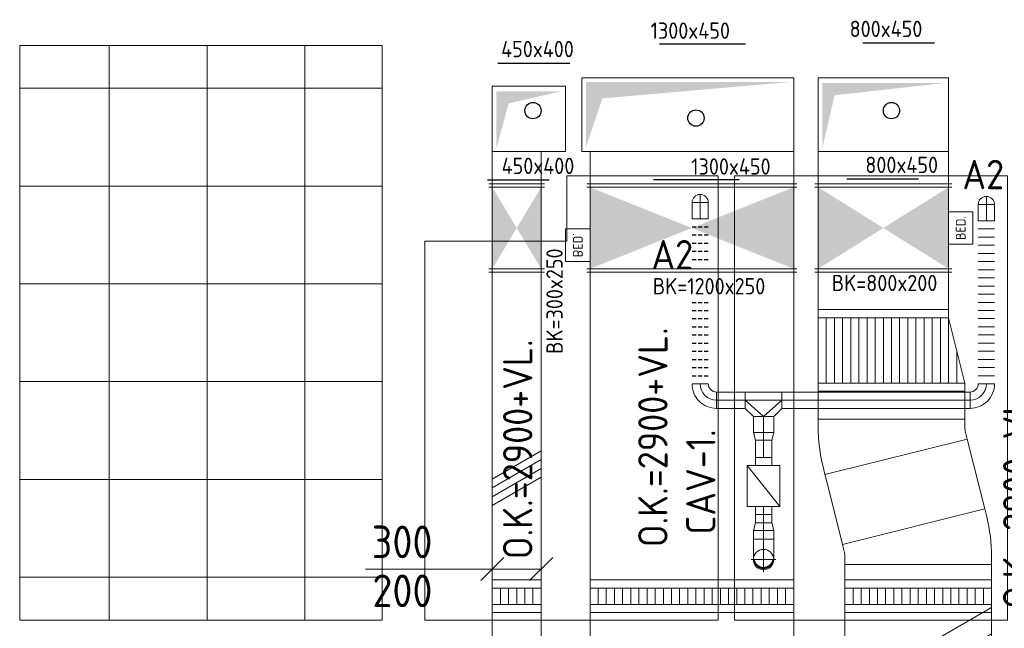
# Model space of a CAD drawing. Header units: millimetres. Extents: x -74969 to 28416, y 4400 to 50969.
# Tile 14 of 32: x -60960 to -54918, y 18752 to 22485. Entities that reach past the tile are written whole.
import ezdxf
from ezdxf.enums import TextEntityAlignment as Align

# ---------------------------------------------------------------- set-up
doc = ezdxf.new("R2010")
doc.units = ezdxf.units.MM
doc.header["$LTSCALE"] = 50
doc.linetypes.add('DASHED', pattern=[0.75, 0.5, -0.25])
doc.linetypes.add('HIDDEN', pattern=[9.525, 6.35, -3.175])
for name, color, linetype in [('4plfd', 254, 'Continuous'), ('60', 3, 'Continuous'), ('WL5772--_R_FLEX-S', 1, 'DASHED')]:
    doc.layers.add(name, color=color, linetype=linetype)
for name, color, linetype, lineweight in [('WL570---_BESTAAND-ALGMEEN', 161, 'Continuous', 0), ('WL570---_BESTAAND-HARTLIJN', 161, 'Continuous', 0), ('WL570---_BESTAAND-MAATVOERING', 161, 'Continuous', 0), ('WL570---_BESTAAND-RETOUR', 100, 'Continuous', 0), ('WL570---_BESTAAND-TOEVOER', 200, 'Continuous', 0)]:
    doc.layers.add(name, color=color, linetype=linetype, lineweight=lineweight)
doc.styles.add('ISO', font='ISO', dxfattribs={"height": 162})
doc.styles.add('MAATVOERING', font='ISO')

# ---------------------------------------------------------------- blocks, each defined once
blk = doc.blocks.new('BEDIENING')
blk.add_lwpolyline([(0, -100), (0, 100), (150, 100), (150, -100)], close=True)
at = {"layer": 'WL570---_BESTAAND-RETOUR', "style": 'ISO'}
blk.add_text('BED.', height=60, rotation=90, dxfattribs=at).set_placement((75, 0), align=Align.MIDDLE_CENTER)
blk = doc.blocks.new('KARH')
for p, q in [((1, 0.5), (0, 0.5)), ((0, -0.5), (1, -0.5))]:
    blk.add_line(p, q)
at = {"invisible_edges": 15}
blk.add_3dface([(0, 0.5), (0, -0.5), (1, -0.5), (1, 0.5)], dxfattribs=at)
blk = doc.blocks.new('VSP90015090015020-1')
blk.add_lwpolyline([(0, -450), (200, -450), (200, 450), (0, 450)], close=True)
at = {"layer": 'WL570---_BESTAAND-TOEVOER'}
for p, q in [((50, -450), (50, 450)), ((150, -450), (150, 450)), ((50, 400), (150, 400)), ((50, 350), (150, 350)), ((50, 300), (150, 300)), ((50, 250), (150, 250)), ((50, 200), (150, 200)), ((50, 150), (150, 150)), ((50, 100), (150, 100)), ((50, 50), (150, 50)), ((50, 0), (150, 0)), ((50, -50), (150, -50)), ((50, -100), (150, -100)), ((50, -150), (150, -150)), ((50, -200), (150, -200)), ((50, -250), (150, -250)), ((50, -300), (150, -300)), ((50, -350), (150, -350)), ((50, -400), (150, -400))]:
    blk.add_line(p, q, dxfattribs=at)
blk = doc.blocks.new('VSP30020030020020-1')
blk.add_lwpolyline([(0, -150), (200, -150), (200, 150), (0, 150)], close=True)
at = {"layer": 'WL570---_BESTAAND-TOEVOER'}
for p, q in [((50, -150), (50, 150)), ((150, -150), (150, 150)), ((50, 100), (150, 100)), ((50, 50), (150, 50)), ((50, 0), (150, 0)), ((50, -50), (150, -50)), ((50, -100), (150, -100))]:
    blk.add_line(p, q, dxfattribs=at)
blk = doc.blocks.new('VSP12502001250200-1')
blk.add_lwpolyline([(0, -625), (200, -625), (200, 625), (0, 625)], close=True)
at = {"layer": 'WL570---_BESTAAND-RETOUR'}
for p, q in [((50, -625), (50, 625)), ((150, -625), (150, 625)), ((50, 575), (150, 575)), ((50, 525), (150, 525)), ((50, 475), (150, 475)), ((50, 425), (150, 425)), ((50, 375), (150, 375)), ((50, 325), (150, 325)), ((50, 275), (150, 275)), ((50, 225), (150, 225)), ((50, 175), (150, 175)), ((50, 125), (150, 125)), ((50, 75), (150, 75)), ((50, 25), (150, 25)), ((50, -25), (150, -25)), ((50, -75), (150, -75)), ((50, -125), (150, -125)), ((50, -175), (150, -175)), ((50, -225), (150, -225)), ((50, -275), (150, -275)), ((50, -325), (150, -325)), ((50, -375), (150, -375)), ((50, -425), (150, -425)), ((50, -475), (150, -475)), ((50, -525), (150, -525)), ((50, -575), (150, -575))]:
    blk.add_line(p, q, dxfattribs=at)
blk = doc.blocks.new('*X138')
for p, q in [((250, 850), (450, 850)), ((50, 800), (450, 800)), ((50, 750), (450, 750)), ((50, 700), (450, 700)), ((50, 650), (450, 650)), ((50, 600), (450, 600)), ((50, 550), (450, 550)), ((50, 500), (450, 500)), ((50, 450), (450, 450)), ((50, 400), (450, 400)), ((50, 350), (450, 350)), ((50, 300), (450, 300)), ((50, 250), (450, 250)), ((50, 200), (450, 200)), ((50, 150), (450, 150)), ((50, 100), (450, 100)), ((50, 50), (450, 50))]:
    blk.add_line(p, q)
blk = doc.blocks.new('VTR80020090015005000P1')
for p, q in [((500, 500), (450, 500)), ((500, -400), (500, 500)), ((50, 400), (0, 400)), ((0, 400), (0, -400)), ((0, -400), (50, -400)), ((450, -400), (500, -400))]:
    blk.add_line(p, q)
blk.add_lwpolyline([(50, -400), (450, -400), (450, 500), (50, 400)], close=True)
at = {"layer": 'WL570---_BESTAAND-TOEVOER'}
blk.add_blockref('*X138', (0, -400), dxfattribs=at)
blk = doc.blocks.new('VBO90015000050141-100')
blk.add_lwpolyline([(-450, -117.7), (450, -117.7), (450, -67.7, 0.061163), (420.3, 174.2), (408.2, 222.7), (-465.1, 5), (-453, -43.6, -0.061163), (-450, -67.7)], format="xyb", close=True)
blk = doc.blocks.new('OBO10000090ZH')
blk.add_lwpolyline([(-50, -100), (50, -100), (50, 0, 1), (-50, 0)], format="xyb", close=True)
at = {"layer": 'WL570---_BESTAAND-HARTLIJN'}
for points in [[(-50, 0), (50, 0)], [(0, -100), (0, 50)]]:
    blk.add_lwpolyline(points, dxfattribs=at)
blk = doc.blocks.new('FLLINE100')
blk.add_line((0, -50), (0, 50))
blk = doc.blocks.new('OEX10000100000')
at = {"rotation": 90}
for p in [(0, -50), (0, -100), (0, -150), (0, -200), (0, -250), (0, -300), (0, -350), (0, -400), (0, -450), (0, -500), (0, -550), (0, -600), (0, -650), (0, -700), (0, -750), (0, -800), (0, -850), (0, -900), (0, -950), (0, -1000)]:
    blk.add_blockref('FLLINE100', p, dxfattribs=at)
blk = doc.blocks.new('OBO10000090R')
blk.add_lwpolyline([(150, -100, 0.414214), (0, 50), (0, -50, -0.414214), (50, -100)], format="xyb", close=True)
at = {"invisible_edges": 15}
for points in [[(8.7, -50.8), (26, 47.7), (0, 50), (0, -50)], [(17.1, -53), (51.3, 41), (26, 47.7), (8.7, -50.8)], [(25, -56.7), (75, 29.9), (51.3, 41), (17.1, -53)], [(32.1, -61.7), (96.4, 14.9), (75, 29.9), (25, -56.7)], [(38.3, -67.9), (114.9, -3.6), (96.4, 14.9), (32.1, -61.7)], [(43.3, -75), (129.9, -25), (114.9, -3.6), (38.3, -67.9)], [(47, -82.9), (141, -48.7), (129.9, -25), (43.3, -75)], [(49.2, -91.3), (147.7, -74), (141, -48.7), (47, -82.9)], [(50, -100), (150, -100), (147.7, -74), (49.2, -91.3)]]:
    blk.add_3dface(points, dxfattribs=at)
at = {"layer": 'WL570---_BESTAAND-HARTLIJN'}
blk.add_arc((0, -100), 100, 0, 90, dxfattribs=at)
blk = doc.blocks.new('VBX1001000010025000')
blk.add_lwpolyline([(50, -100), (300, -100), (300, 100), (50, 100)], close=True)
for points in [[(50, 50), (0, 50), (0, -50), (50, -50)], [(300, -50), (350, -50), (350, 50), (300, 50)]]:
    blk.add_lwpolyline(points)
at = {"layer": 'WL570---_BESTAAND-HARTLIJN'}
blk.add_line((300, 0), (350, 0), dxfattribs=at)
at = {"layer": 'WL570---_BESTAAND-TOEVOER'}
blk.add_line((50, -100), (300, 100), dxfattribs=at)
blk = doc.blocks.new('OBO10000090L')
blk.add_lwpolyline([(50, 0, 0.414214), (-100, 150), (-100, 50, -0.414214), (-50, 0)], format="xyb", close=True)
at = {"invisible_edges": 15}
for points in [[(-91.3, 49.2), (-74, 147.7), (-100, 150), (-100, 50)], [(-82.9, 47), (-48.7, 141), (-74, 147.7), (-91.3, 49.2)], [(-75, 43.3), (-25, 129.9), (-48.7, 141), (-82.9, 47)], [(-67.9, 38.3), (-3.6, 114.9), (-25, 129.9), (-75, 43.3)], [(-61.7, 32.1), (14.9, 96.4), (-3.6, 114.9), (-67.9, 38.3)], [(-56.7, 25), (29.9, 75), (14.9, 96.4), (-61.7, 32.1)], [(-53, 17.1), (41, 51.3), (29.9, 75), (-56.7, 25)], [(-50.8, 8.7), (47.7, 26), (41, 51.3), (-53, 17.1)], [(-50, 0), (50, 0), (47.7, 26), (-50.8, 8.7)]]:
    blk.add_3dface(points, dxfattribs=at)
at = {"layer": 'WL570---_BESTAAND-HARTLIJN'}
blk.add_arc((-100, 0), 100, 0, 90, dxfattribs=at)
blk = doc.blocks.new('KARO')
for p, q in [((1, 0.5), (0, 0.5)), ((0, -0.5), (1, -0.5))]:
    blk.add_line(p, q)
at = {"invisible_edges": 15}
blk.add_3dface([(0, 0.5), (0, -0.5), (1, -0.5), (1, 0.5)], dxfattribs=at)
at = {"layer": 'WL570---_BESTAAND-HARTLIJN'}
blk.add_line((0, 0), (1, 0), dxfattribs=at)
blk = doc.blocks.new('OTS10010012500H')
blk.add_lwpolyline([(-112.5, -50), (112.5, -50), (112.5, 50), (62.5, 100), (-62.5, 100), (-112.5, 50)], close=True)
at = {"layer": 'WL570---_BESTAAND-HARTLIJN'}
blk.add_line((-112.5, 0), (112.5, 0), dxfattribs=at)
at = {"layer": 'WL570---_BESTAAND-TOEVOER'}
blk.add_lwpolyline([(-112.5, 0), (0, 100), (112.5, 0)], dxfattribs=at)
blk = doc.blocks.new('OSV1251000460G')
blk.add_lwpolyline([(0, -62.5), (46.7, -50), (46.7, 50), (0, 62.5)], close=True)
at = {"layer": 'WL570---_BESTAAND-HARTLIJN'}
blk.add_line((0, 0), (46.7, 0), dxfattribs=at)
blk = doc.blocks.new('OSV1251000460K')
blk.add_lwpolyline([(-46.7, -62.5), (0, -50), (0, 50), (-46.7, 62.5)], close=True)
at = {"layer": 'WL570---_BESTAAND-HARTLIJN'}
blk.add_line((-46.7, 0), (0, 0), dxfattribs=at)
blk = doc.blocks.new('*X2')
at = {"color": 0}
for p, q in [((-0.45, 0.011), (-0.45, 0.044)), ((-0.44, 0.05), (-0.44, 0.104)), ((-0.43, 0.079), (-0.43, 0.14)), ((-0.42, 0.104), (-0.42, 0.167)), ((-0.41, 0.125), (-0.41, 0.191)), ((-0.4, 0.143), (-0.4, 0.211)), ((-0.39, 0.16), (-0.39, 0.229)), ((-0.38, 0.175), (-0.38, 0.245)), ((-0.37, 0.189), (-0.37, 0.26)), ((-0.36, 0.203), (-0.36, 0.273)), ((-0.35, 0.215), (-0.35, 0.286)), ((-0.34, 0.226), (-0.34, 0.298)), ((-0.33, 0.237), (-0.33, 0.309)), ((-0.32, 0.247), (-0.32, 0.319)), ((-0.31, 0.256), (-0.31, 0.329)), ((-0.3, 0.265), (-0.3, 0.338)), ((-0.29, 0.273), (-0.29, 0.347)), ((-0.28, 0.281), (-0.28, 0.355)), ((-0.27, 0.289), (-0.27, 0.363)), ((-0.26, 0.296), (-0.26, 0.37)), ((-0.25, 0.302), (-0.25, 0.377)), ((-0.24, 0.309), (-0.24, 0.383)), ((-0.23, 0.315), (-0.23, 0.389)), ((-0.22, 0.32), (-0.22, 0.395)), ((-0.21, 0.326), (-0.21, 0.4)), ((-0.2, 0.331), (-0.2, 0.405)), ((-0.19, 0.335), (-0.19, 0.41)), ((-0.18, 0.34), (-0.18, 0.415)), ((-0.17, 0.344), (-0.17, 0.419)), ((-0.16, 0.348), (-0.16, 0.423)), ((-0.15, 0.351), (-0.15, 0.426)), ((-0.14, 0.355), (-0.14, 0.43)), ((-0.13, 0.358), (-0.13, 0.433)), ((-0.12, 0.36), (-0.12, 0.436)), ((-0.11, 0.363), (-0.11, 0.439)), ((-0.1, 0.365), (-0.1, 0.441)), ((-0.09, 0.367), (-0.09, 0.443)), ((-0.08, 0.369), (-0.08, 0.445)), ((-0.07, 0.371), (-0.07, 0.447)), ((-0.06, 0.372), (-0.06, 0.448)), ((-0.05, 0.374), (-0.05, 0.449)), ((-0.04, 0.375), (-0.04, 0.45)), ((-0.03, 0.375), (-0.03, 0.451)), ((-0.02, 0.376), (-0.02, 0.452)), ((-0.01, 0.376), (-0.01, 0.452)), ((0, 0.376), (0, 0.452)), ((0.01, 0.376), (0.01, 0.452)), ((0.02, 0.376), (0.02, 0.452)), ((0.03, 0.375), (0.03, 0.451)), ((0.04, 0.375), (0.04, 0.45)), ((0.05, 0.374), (0.05, 0.449)), ((0.06, 0.372), (0.06, 0.448)), ((0.07, 0.371), (0.07, 0.447)), ((0.08, 0.369), (0.08, 0.445)), ((0.09, 0.367), (0.09, 0.443)), ((0.1, 0.365), (0.1, 0.441)), ((0.11, 0.363), (0.11, 0.439)), ((0.12, 0.36), (0.12, 0.436)), ((0.13, 0.358), (0.13, 0.433)), ((0.14, 0.355), (0.14, 0.43)), ((0.15, 0.351), (0.15, 0.426)), ((0.16, 0.348), (0.16, 0.423)), ((0.17, 0.344), (0.17, 0.419)), ((0.18, 0.34), (0.18, 0.415)), ((0.19, 0.335), (0.19, 0.41)), ((0.2, 0.331), (0.2, 0.405)), ((0.21, 0.326), (0.21, 0.4)), ((0.22, 0.32), (0.22, 0.395)), ((0.23, 0.315), (0.23, 0.389)), ((0.24, 0.309), (0.24, 0.383)), ((0.25, 0.302), (0.25, 0.377)), ((0.26, 0.296), (0.26, 0.37)), ((0.27, 0.289), (0.27, 0.363)), ((0.28, 0.281), (0.28, 0.355)), ((0.29, 0.273), (0.29, 0.347)), ((0.3, 0.265), (0.3, 0.338)), ((0.31, 0.256), (0.31, 0.329)), ((0.32, 0.247), (0.32, 0.319)), ((0.33, 0.237), (0.33, 0.309)), ((0.34, 0.226), (0.34, 0.298)), ((0.35, 0.215), (0.35, 0.286)), ((0.36, 0.203), (0.36, 0.273)), ((0.37, 0.189), (0.37, 0.26)), ((0.38, 0.175), (0.38, 0.245)), ((0.39, 0.16), (0.39, 0.229)), ((0.4, 0.143), (0.4, 0.211)), ((0.41, 0.125), (0.41, 0.191)), ((0.42, 0.104), (0.42, 0.167)), ((0.43, 0.079), (0.43, 0.14)), ((0.44, 0.05), (0.44, 0.104)), ((0.45, 0.011), (0.45, 0.044))]:
    blk.add_line(p, q, dxfattribs=at)
blk = doc.blocks.new('KARODS')
blk.add_circle((0, 0), 0.5)
at = {"layer": 'WL570---_BESTAAND-HARTLIJN'}
for p, q in [((0, -0.6), (0, 0.6)), ((-0.6, 0), (0.6, 0))]:
    blk.add_line(p, q, dxfattribs=at)
at = {"layer": 'WL570---_BESTAAND-TOEVOER'}
blk.add_blockref('*X2', (0, 0), dxfattribs=at)
blk = doc.blocks.new('OBO12500090SE')
blk.add_lwpolyline([(-62.5, 125), (-62.5, 0), (62.5, 0), (62.5, 125)])
at = {"layer": 'WL570---_BESTAAND-HARTLIJN'}
for p, q in [((0, 0), (0, 187.5)), ((-62.5, 125), (62.5, 125))]:
    blk.add_line(p, q, dxfattribs=at)
at = {"xscale": 125, "yscale": 125, "zscale": 125}
blk.add_blockref('KARODS', (0, 125), dxfattribs=at)
blk = doc.blocks.new('MVLINE')
blk.add_line((35.4, -35.4), (-35.4, 35.4))
blk = doc.blocks.new('OEX1000053400')
at = {"rotation": 270}
for p in [(0, 500), (0, 450), (0, 400), (0, 350), (0, 300), (0, 250), (0, 200), (0, 150), (0, 100), (0, 50)]:
    blk.add_blockref('FLLINE100', p, dxfattribs=at)
blk = doc.blocks.new('OEX1000029300')
at = {"rotation": 90}
for p in [(0, -50), (0, -100), (0, -150), (0, -200), (0, -250)]:
    blk.add_blockref('FLLINE100', p, dxfattribs=at)
blk = doc.blocks.new('UISO')
for p, q in [((0, 0.18), (1, 0.7574)), ((0, 0), (1, 0.5774))]:
    blk.add_line(p, q)
at = {"layer": 'WL570---_BESTAAND-TOEVOER'}
for p, q in [((0, 0.36), (1, 0.9374)), ((0, -0.18), (1, 0.3974))]:
    blk.add_line(p, q, dxfattribs=at)
blk = doc.blocks.new('Block plafond 6e verd zuid')
at = {"color": 8, "linetype": 'Continuous', "lineweight": 13}
for p, q in [((12225, 3700.1), (12225, 175.1)), ((12825, 3700.1), (12825, 175.1)), ((13425, 3700.1), (13425, 175.1)), ((13900.2, 3437.6), (11675, 3437.6)), ((13900.2, 2837.6), (11675, 2837.6)), ((13900.2, 2237.6), (11675, 2237.6)), ((13900.2, 1637.6), (11675, 1637.6)), ((13900.2, 1037.6), (11675, 1037.6)), ((13900.2, 437.6), (11675, 437.6))]:
    blk.add_line(p, q, dxfattribs=at)
blk.add_lwpolyline([(11675, 3700.1), (13900.2, 3700.1), (13900.2, 175.1), (11675, 175.1)], close=True, dxfattribs=at)
at = {"layer": '4plfd', "linetype": 'Continuous', "lineweight": 18}
blk.add_lwpolyline([(15962.2, 1900), (15962.2, 175), (14161.2, 175), (14161.2, 2500), (15032.2, 2500), (15032.2, 2900), (15962.2, 2900)], close=True, dxfattribs=at)
at = {"layer": '4plfd', "linetype": 'Continuous', "lineweight": 18, "flags": 128}
blk.add_lwpolyline([(16062.2, 2900), (16062.2, 175), (17736.2, 175), (17736.2, 2900)], close=True, dxfattribs=at)

msp = doc.modelspace()

# ---------------------------------------------------------------- linework, layer by layer
at = {"layer": '60', "color": 1, "linetype": 'Continuous'}
for p, q in [((-57032.9, 22337.9), (-56506.8, 22337.9)), ((-55786.2, 22342.9), (-55345.2, 22342.9)), ((-58024.9, 22219.2), (-57583.9, 22219.2)), ((-58090, 21502.7), (-57709.8, 21502.7)), ((-57071.1, 21504.6), (-56545, 21504.6)), ((-55885, 21508.8), (-55444, 21508.8))]:
    msp.add_line(p, q, dxfattribs=at)
for points in [[(-57497.7, 22468.3, 0, 33.3, 0), (-57547.7, 22381.7, 0, 0, 0), (-57785, 21970.7, 0, 0, 0)], [(-55297.7, 22468.3, 0, 33.3, 0), (-55347.7, 22381.7, 0, 0, 0), (-55585, 21970.7, 0, 0, 0)], [(-57835, 21884.1, 0, 33.3, 0), (-57885, 21797.5, 0, 0, 0), (-58122.3, 21386.5, 0, 0, 0)], [(-55635, 21884.1, 0, 33.3, 0), (-55685, 21797.5, 0, 0, 0), (-55922.3, 21386.5, 0, 0, 0)]]:
    msp.add_lwpolyline(points, format="xyseb", dxfattribs=at)
for centre in [(-57810, 21927.4), (-55610, 21927.4), (-56810, 21881.7)]:
    msp.add_circle(centre, 50, dxfattribs=at)
at = {"layer": 'WL570---_BESTAAND-MAATVOERING', "linetype": 'HIDDEN'}
for points in [[(-56785, 21925, 0, 33.3, 0), (-56735, 22011.6, 0, 0, 0), (-56497.7, 22422.6, 0, 0, 0)], [(-57122.3, 21340.9, 0, 33.3, 0), (-57072.3, 21427.5, 0, 0, 0), (-56835, 21838.4, 0, 0, 0)]]:
    msp.add_lwpolyline(points, format="xyseb", dxfattribs=at)
at = {"layer": 'WL570---_BESTAAND-MAATVOERING'}
msp.add_lwpolyline([(-57760, 19115.7), (-58376.9, 19115.7), (-58838.5, 19115.7)], dxfattribs=at)
at = {"layer": 'WL570---_BESTAAND-RETOUR'}
for p, q in [((-57460, 21677.4), (-57460, 19895.6)), ((-56210, 21677.4), (-56210, 19895.6)), ((-57480, 21477.4), (-56190, 21477.4)), ((-57480, 21457.4), (-56190, 21457.4)), ((-57480, 20957.4), (-56190, 20957.4)), ((-57480, 20937.4), (-56190, 20937.4))]:
    msp.add_line(p, q, dxfattribs=at)
msp.add_lwpolyline([(-57510, 22127.4), (-57510, 21677.4), (-56210, 21677.4), (-56210, 22127.4)], close=True, dxfattribs=at)
for points in [[(-57385, 22002.4), (-56235, 22102.4), (-57485, 22102.4)], [(-57485, 21702.4), (-57385, 22002.4), (-57485, 22102.4)], [(-57460, 20957.4), (-57460, 21457.4), (-56210, 21457.4), (-56210, 20957.4)]]:
    msp.add_solid(points, dxfattribs=at)
at = {"layer": 'WL570---_BESTAAND-TOEVOER'}
for p, q in [((-57610, 21677.4), (-58060, 21677.4)), ((-58060, 21677.4), (-58060, 19895.6)), ((-57760, 21677.4), (-57760, 19895.6)), ((-55260, 21677.4), (-56060, 21677.4)), ((-56060, 21677.4), (-56060, 20937.4)), ((-55260, 21677.4), (-55260, 20937.4)), ((-58080, 21477.4), (-57740, 21477.4)), ((-58080, 21457.4), (-57740, 21457.4)), ((-56080, 21477.4), (-55240, 21477.4)), ((-56080, 21457.4), (-55240, 21457.4)), ((-58080, 20957.4), (-57740, 20957.4)), ((-58080, 20937.4), (-57740, 20937.4)), ((-56080, 20957.4), (-55240, 20957.4)), ((-56080, 20937.4), (-55240, 20937.4))]:
    msp.add_line(p, q, dxfattribs=at)
for points in [[(-56060, 21677.4), (-56060, 22127.4), (-55260, 22127.4), (-55260, 21677.4)], [(-58060, 21677.4), (-58060, 22077.4), (-57610, 22077.4), (-57610, 21677.4)]]:
    msp.add_lwpolyline(points, dxfattribs=at)
for points in [[(-56034.4, 21696.5), (-55959.4, 22021.5), (-56034.4, 22096.5)], [(-55959.4, 22021.5), (-55284.4, 22096.5), (-56034.4, 22096.5)], [(-57959.4, 21971.5), (-57634.4, 22046.5), (-58034.4, 22046.5)], [(-58034.4, 21696.5), (-57959.4, 21971.5), (-58034.4, 22046.5)], [(-58060, 20957.4), (-58060, 21457.4), (-57760, 21457.4), (-57760, 20957.4)], [(-56060, 20957.4), (-56060, 21457.4), (-55260, 21457.4), (-55260, 20957.4)]]:
    msp.add_solid(points, dxfattribs=at)

# ---------------------------------------------------------------- block references
at = {"layer": 'WL570---_BESTAAND-ALGMEEN'}
msp.add_blockref('BEDIENING', (-55260, 21207.4), dxfattribs=at)
at = {"layer": 'WL570---_BESTAAND-ALGMEEN', "xscale": -1, "rotation": 359.9999999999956}
msp.add_blockref('BEDIENING', (-57460, 21102.3), dxfattribs=at)
at = {"layer": 'WL570---_BESTAAND-MAATVOERING', "xscale": 2, "yscale": 2, "zscale": 2, "rotation": 89.9999999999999}
for p in [(-58060, 19115.7), (-57760, 19115.7)]:
    msp.add_blockref('MVLINE', p, dxfattribs=at)
at = {"layer": 'WL570---_BESTAAND-RETOUR'}
for name, p in [('OBO10000090ZH', (-56784, 21363.1)), ('OBO10000090ZH', (-55027.8, 21351.4)), ('OEX10000100000', (-55027.8, 21251.4))]:
    msp.add_blockref(name, p, dxfattribs=at)
for name, p, rotation in [('OBO10000090L', (-56784, 20251.4), 180), ('OBO10000090R', (-55027.8, 20251.4), 270), ('OTS10010012500H', (-56395.3, 20151.4), 180), ('OSV1251000460G', (-56395.3, 19953.9), 270), ('VBX1001000010025000', (-56395.3, 19799.9), 270.000000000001), ('OSV1251000460K', (-56395.3, 19399), 90), ('OBO12500090SE', (-56395.3, 19299), 180), ('VSP12502001250200-1', (-56835, 18849.3), 90)]:
    msp.add_blockref(name, p, dxfattribs=dict(at, rotation=rotation))
for name, p, xscale, yscale, zscale, rotation in [('KARO', (-56507.8, 20151.4), 176.2602773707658, 100, 100, 180), ('KARO', (-56209.6, 20151.4), 72.64286875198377, 100, 100, 180), ('KARO', (-56060.3, 20151.4), 149.3214370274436, 100, 100, 180), ('KARO', (-55127.8, 20151.4), 32.56435399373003, 100, 100, 180), ('KARO', (-56395.3, 20051.4), 97.48519909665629, 125, 125, 270.0000000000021), ('KARH', (-56835, 19895.6), 4085.727315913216, 1250, 200, 270), ('KARO', (-56395.3, 19907.3), 107.3660885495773, 100, 100, 270), ('KARO', (-56395.3, 19449.9), 50.95371961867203, 100, 100, 270), ('KARO', (-56395.3, 19352.3), 53.27987265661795, 125, 125, 270)]:
    msp.add_blockref(name, p, dxfattribs=dict(at, xscale=xscale, yscale=yscale, zscale=zscale, rotation=rotation))
at = {"layer": 'WL570---_BESTAAND-RETOUR', "yscale": 100, "zscale": 100}
for p, xscale in [((-56282.8, 20151.4), 0.5001413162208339), ((-56060.3, 20151.4), 899.9643216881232)]:
    msp.add_blockref('KARO', p, dxfattribs=dict(at, xscale=xscale))
at = {"layer": 'WL570---_BESTAAND-TOEVOER'}
for name, p in [('Block plafond 6e verd zuid', (-72635, 18627.4)), ('VBO90015000050141-100', (-55445.9, 19261.6))]:
    msp.add_blockref(name, p, dxfattribs=at)
for p, xscale, yscale, zscale, rotation in [((-55660, 20937.4), 405.1071096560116, 800, 200, 270), ((-55610, 20035.6), 171.2092879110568, 900, 150, 90), ((-57910, 19895.6), 4085.727315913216, 300, 200, 269.9999999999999), ((-55581.4, 19803.6), 440.8998029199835, 900, 150, 284.0442131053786), ((-55445.9, 19143.9), 6306.676088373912, 900, 150, 270)]:
    msp.add_blockref('KARH', p, dxfattribs=dict(at, xscale=xscale, yscale=yscale, zscale=zscale, rotation=rotation))
for name, p, rotation in [('VTR80020090015005000P1', (-55660, 20706.8), 270), ('VBO90015000050141-100', (-55610, 19917.8), 180), ('VSP30020030020020-1', (-57910, 18849.3), 90), ('VSP90015090015020-1', (-55445.9, 18849.3), 90)]:
    msp.add_blockref(name, p, dxfattribs=dict(at, rotation=rotation))
for p, xscale, yscale, zscale in [((-58060, 19559.4), 300, 300, 300), ((-55895.9, 18037.2), 900, 900, 900)]:
    msp.add_blockref('UISO', p, dxfattribs=dict(at, xscale=xscale, yscale=yscale, zscale=zscale))
at = {"layer": 'WL5772--_R_FLEX-S'}
for name, p in [('OEX1000029300', (-56784, 21263.1)), ('OEX1000053400', (-56784, 20251.4))]:
    msp.add_blockref(name, p, dxfattribs=at)

# ---------------------------------------------------------------- texts
at = {"layer": 'WL570---_BESTAAND-MAATVOERING', "style": 'ISO'}
for s, p in [('800x450', (-55867.1, 22348.7)), ('450x400', (-58005.4, 22225)), ('450x400', (-58002.5, 21508.4)), ('800x450', (-55770.6, 21514.5))]:
    msp.add_text(s, height=100, rotation=360, dxfattribs=at).set_placement(p, align=Align.BOTTOM_LEFT)
for p in [(-57088.1, 22337.9), (-56838.8, 21504.6)]:
    msp.add_text('1300x450', height=100, dxfattribs=at).set_placement(p, align=Align.BOTTOM_LEFT)
at = {"layer": 'WL570---_BESTAAND-MAATVOERING', "style": 'MAATVOERING'}
for p in [(-55174.7, 21445.4), (-57083.1, 20953.9)]:
    msp.add_text('A2', height=180, dxfattribs=at).set_placement(p)
at = {"layer": 'WL570---_BESTAAND-MAATVOERING'}
for s, style, p in [('O.K.=2900+VL.', 'ISO', (-56984.3, 19249.9)), ('O.K.=2900+VL.', 'ISO', (-57813.7, 19176)), ('O.K.=2900+VL.', 'ISO', (-54745.1, 18871.8)), ('CAV-1.', 'MAATVOERING', (-56690.4, 19326.9)), ('O.K.=3100+VL.', 'ISO', (-57805.1, 17349.2)), ('inspectieluik.', 'MAATVOERING', (-57507.6, 17452.6))]:
    msp.add_text(s, height=180, rotation=90, dxfattribs=dict(at, style=style)).set_placement(p)
at = {"layer": 'WL570---_BESTAAND-MAATVOERING', "style": 'MAATVOERING'}
for s, p in [('300', (-58426.9, 19182.3)), ('200', (-58426.9, 18882.3))]:
    msp.add_text(s, height=200, dxfattribs=at).set_placement(p, align=Align.RIGHT)
at = {"layer": 'WL570---_BESTAAND-TOEVOER', "style": 'ISO'}
for s, rotation, p in [('BK=300x250', 90, (-57678, 20758.4)), ('BK=1200x250', 360, (-56729.7, 20850.6)), ('BK=800x200', 360, (-55652.7, 20870.3))]:
    msp.add_text(s, height=100, rotation=rotation, dxfattribs=at).set_placement(p, align=Align.MIDDLE)

doc.saveas('drawing.dxf')
